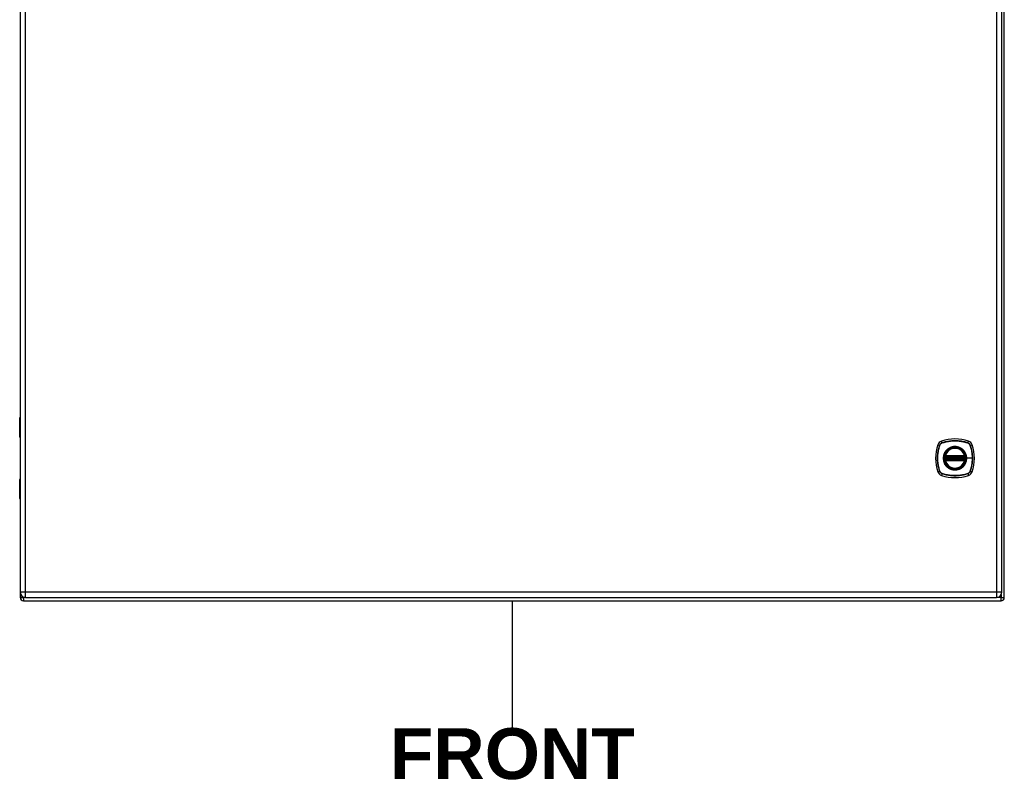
# Model space of a CAD drawing. Header units: inches. Extents: x 0 to 215, y -25 to 140.
# Tile 11 of 18: x 93 to 123, y 53 to 76. Entities that reach past the tile are written whole.
import ezdxf

# ---------------------------------------------------------------- set-up
doc = ezdxf.new("R2010")
doc.units = ezdxf.units.IN
doc.header["$LTSCALE"] = 12.924396
doc.header["$MEASUREMENT"] = 0
doc.layers.get('0').update_dxf_attribs({"lineweight": 25})
for name, color, linetype, lineweight in [('Sketch Geometry(ANSI)', 7, 'Continuous', 25), ('Symbols(ANSI)', 7, 'Continuous', 25), ('Visible Edges(ANSI)', 7, 'Continuous', 25), ('Visible Tangent Edges(ANSI)', 7, 'Continuous', 25)]:
    doc.layers.add(name, color=color, linetype=linetype, lineweight=lineweight)
doc.styles.add('Dimension-ANSI', font='arialbd.ttf')

# ---------------------------------------------------------------- blocks, each defined once
blk = doc.blocks.new('FRONT')
at = {"layer": 'Sketch Geometry(ANSI)'}
blk.add_line((0, 0.15), (0, -0.15), dxfattribs=at)
at = {"layer": 'Symbols(ANSI)', "color": 7, "insert": (0, -0.2119), "char_height": 0.12, "attachment_point": 5, "style": 'Dimension-ANSI'}
blk.add_mtext('\\fArial|b1|i0;FRONT', dxfattribs=at)

msp = doc.modelspace()

# ---------------------------------------------------------------- linework, layer by layer
at = {"layer": 'Visible Edges(ANSI)'}
for p, q in [((92.8652, 88.3949), (92.8652, 58.9109)), ((122.7863, 58.9109), (122.7863, 88.3949)), ((122.8666, 58.7504), (122.8666, 88.5555)), ((92.8636, 83.0555), (92.8636, 64.2504)), ((92.8457, 63.6461), (92.8457, 64.2308)), ((92.8652, 63.6303), (92.8615, 63.6303)), ((92.8636, 63.6303), (92.8636, 62.3704)), ((121.0694, 63.0595), (121.6548, 63.0595)), ((121.0653, 63.0397), (121.6589, 63.0397)), ((121.6589, 62.961), (121.0653, 62.961)), ((121.6548, 62.9412), (121.0694, 62.9412)), ((92.8457, 61.7699), (92.8457, 62.3546)), ((92.8615, 62.3704), (92.8652, 62.3704)), ((92.8636, 61.7503), (92.8636, 58.7504)), ((92.9626, 58.6514), (122.7676, 58.6514)), ((93.0262, 58.7499), (122.6252, 58.7499))]:
    msp.add_line(p, q, dxfattribs=at)
at = {"layer": 'Visible Edges(ANSI)', "flags": 128}
for points in [[(121.0536, 63.0536), (121.0536, 63.0535), (121.0536, 63.0533), (121.0536, 63.0531), (121.0535, 63.0527), (121.0534, 63.0522), (121.0533, 63.0517), (121.0532, 63.051), (121.0531, 63.0502), (121.0529, 63.0494), (121.0528, 63.0484), (121.0526, 63.0474), (121.0525, 63.0463), (121.0523, 63.0451), (121.0521, 63.0439), (121.0519, 63.0426), (121.0518, 63.0412), (121.0516, 63.0398), (121.0514, 63.0383), (121.0512, 63.0368), (121.051, 63.0353), (121.0509, 63.0338), (121.0507, 63.0322), (121.0506, 63.0306), (121.0504, 63.029)], [(121.6738, 63.029), (121.6737, 63.0306), (121.6735, 63.0322), (121.6733, 63.0338), (121.6732, 63.0353), (121.673, 63.0368), (121.6728, 63.0383), (121.6726, 63.0398), (121.6725, 63.0412), (121.6723, 63.0426), (121.6721, 63.0439), (121.6719, 63.0451), (121.6717, 63.0463), (121.6716, 63.0474), (121.6714, 63.0484), (121.6713, 63.0494), (121.6711, 63.0502), (121.671, 63.051), (121.6709, 63.0517), (121.6708, 63.0522), (121.6707, 63.0527), (121.6707, 63.0531), (121.6706, 63.0533), (121.6706, 63.0535), (121.6706, 63.0536)], [(121.0504, 62.9717), (121.0506, 62.9701), (121.0507, 62.9685), (121.0509, 62.9669), (121.051, 62.9654), (121.0512, 62.9638), (121.0514, 62.9623), (121.0516, 62.9609), (121.0518, 62.9594), (121.052, 62.9581), (121.0521, 62.9568), (121.0523, 62.9555), (121.0525, 62.9544), (121.0526, 62.9533), (121.0528, 62.9522), (121.053, 62.9513), (121.0531, 62.9505), (121.0532, 62.9497), (121.0533, 62.949), (121.0534, 62.9485), (121.0535, 62.948), (121.0536, 62.9476), (121.0536, 62.9474), (121.0536, 62.9472), (121.0536, 62.9472)], [(121.6706, 62.9472), (121.6706, 62.9472), (121.6706, 62.9474), (121.6707, 62.9476), (121.6707, 62.948), (121.6708, 62.9485), (121.6709, 62.949), (121.671, 62.9497), (121.6711, 62.9505), (121.6713, 62.9513), (121.6714, 62.9522), (121.6716, 62.9533), (121.6717, 62.9544), (121.6719, 62.9555), (121.6721, 62.9568), (121.6723, 62.9581), (121.6724, 62.9594), (121.6726, 62.9609), (121.6728, 62.9623), (121.673, 62.9638), (121.6732, 62.9654), (121.6733, 62.9669), (121.6735, 62.9685), (121.6737, 62.9701), (121.6738, 62.9717)]]:
    msp.add_lwpolyline(points, dxfattribs=at)
at = {"layer": 'Visible Edges(ANSI)'}
for radius in [0.3199, 0.315]:
    msp.add_circle((121.3621, 63.0004), radius, dxfattribs=at)
for centre, radius, start, end in [((92.8654, 64.2308), 0.0197, 90.53859, 180), ((92.8615, 63.6461), 0.0157, 180, 270), ((122.0512, 63.0004), 1.2797, 161.22784, 198.77216), ((121.0073, 63.3551), 0.1772, 108.77216, 161.22784), ((121.3621, 62.3113), 1.2797, 71.22784, 108.77216), ((121.7169, 63.3551), 0.1772, 18.77216, 71.22784), ((120.6731, 63.0004), 1.2797, 341.22784, 18.77216), ((121.0653, 63.0515), 0.0118, 170.21598, 270), ((121.3621, 63.0004), 0.313, 166.36561, 170.21598), ((121.0694, 63.0714), 0.0118, 166.36561, 270), ((121.3621, 63.0004), 0.313, 13.63439, 166.36561), ((121.6548, 63.0714), 0.0118, 270, 13.63439), ((121.6589, 63.0515), 0.0118, 270, 9.78402), ((121.3621, 63.0004), 0.313, 9.78402, 13.63439), ((121.3621, 63.0004), 0.313, 174.74991, 185.25009), ((121.0653, 62.9492), 0.0118, 90, 189.78402), ((121.3621, 63.0004), 0.313, 189.78402, 193.63439), ((121.0694, 62.9294), 0.0118, 90, 193.63439), ((121.3621, 63.0004), 0.313, 193.63439, 346.36561), ((121.6548, 62.9294), 0.0118, 346.36561, 90), ((121.6589, 62.9492), 0.0118, 350.21598, 90), ((121.3621, 63.0004), 0.313, 346.36561, 350.21598), ((121.3621, 63.0004), 0.313, 354.74991, 5.25009), ((121.0073, 62.6456), 0.1772, 198.77216, 251.22784), ((121.3621, 63.6894), 1.2797, 251.22784, 288.77216), ((121.7169, 62.6456), 0.1772, 288.77216, 341.22784), ((92.8615, 62.3546), 0.0157, 90, 180), ((92.8654, 61.7699), 0.0197, 180, 269.46141), ((93.0262, 58.9109), 0.161, 180, 270), ((122.6252, 58.9109), 0.161, 270, 0), ((92.9626, 58.7504), 0.099, 180, 270), ((122.7676, 58.7504), 0.099, 270, 0)]:
    msp.add_arc(centre, radius, start, end, dxfattribs=at)
at = {"layer": 'Visible Tangent Edges(ANSI)'}
for p, q in [((93.0262, 58.9109), (93.0262, 88.3949)), ((122.6252, 88.3949), (122.6252, 58.9109)), ((92.8652, 64.2308), (92.8457, 64.2308)), ((92.8457, 63.6461), (92.8652, 63.6461)), ((120.8396, 63.4122), (120.8945, 63.3935)), ((120.8964, 63.3924), (120.8966, 63.3928)), ((120.969, 63.468), (120.9503, 63.5229)), ((120.9697, 63.4659), (120.9701, 63.4661)), ((121.7541, 63.4661), (121.7546, 63.4659)), ((121.7552, 63.468), (121.7739, 63.5229)), ((121.8277, 63.3928), (121.8278, 63.3924)), ((121.8297, 63.3935), (121.8847, 63.4122)), ((121.0596, 63.0525), (121.0536, 63.0536)), ((121.0579, 63.0741), (121.0694, 63.0714)), ((121.0653, 63.0397), (121.0653, 63.0498)), ((121.0694, 63.0595), (121.0694, 63.0714)), ((121.6548, 63.0714), (121.0694, 63.0714)), ((121.0694, 63.0496), (121.0694, 63.0595)), ((121.0694, 63.0496), (121.6548, 63.0496)), ((121.6548, 63.0714), (121.6663, 63.0741)), ((121.6548, 63.0714), (121.6548, 63.0595)), ((121.6548, 63.0595), (121.6548, 63.0496)), ((121.6589, 63.0498), (121.6589, 63.0397)), ((121.6706, 63.0536), (121.6646, 63.0525)), ((121.0622, 63.0279), (121.0504, 63.029)), ((121.0622, 62.9728), (121.0504, 62.9717)), ((121.0536, 62.9472), (121.0596, 62.9482)), ((121.0694, 62.9294), (121.0579, 62.9266)), ((121.0622, 63.0279), (121.6621, 63.0279)), ((121.6621, 62.9728), (121.0622, 62.9728)), ((121.0653, 62.9509), (121.0653, 62.961)), ((121.0694, 62.9412), (121.0694, 62.9511)), ((121.6548, 62.9511), (121.0694, 62.9511)), ((121.0694, 62.9294), (121.0694, 62.9412)), ((121.0694, 62.9294), (121.6548, 62.9294)), ((121.6548, 62.9511), (121.6548, 62.9412)), ((121.6548, 62.9412), (121.6548, 62.9294)), ((121.6663, 62.9266), (121.6548, 62.9294)), ((121.6589, 62.961), (121.6589, 62.9509)), ((121.6738, 63.029), (121.6621, 63.0279)), ((121.6738, 62.9717), (121.6621, 62.9728)), ((121.6646, 62.9482), (121.6706, 62.9472)), ((121.7143, 63.0004), (121.719, 63.0004)), ((121.893, 63.0004), (121.719, 63.0004)), ((120.8945, 62.6072), (120.8396, 62.5886)), ((120.8966, 62.6079), (120.8964, 62.6083)), ((120.969, 62.5327), (120.9503, 62.4778)), ((120.9701, 62.5346), (120.9697, 62.5348)), ((121.7546, 62.5348), (121.7541, 62.5346)), ((121.7552, 62.5327), (121.7739, 62.4778)), ((121.8278, 62.6083), (121.8277, 62.6079)), ((121.8297, 62.6072), (121.8847, 62.5886)), ((92.8652, 62.3546), (92.8457, 62.3546)), ((92.8457, 61.7699), (92.8652, 61.7699)), ((93.0262, 58.9109), (92.8652, 58.9109)), ((93.0262, 58.7499), (93.0262, 58.9109)), ((122.6252, 58.9109), (93.0262, 58.9109)), ((122.6252, 58.9109), (122.6252, 58.7499)), ((122.7863, 58.9109), (122.6252, 58.9109)), ((92.8636, 58.7504), (92.9626, 58.7504)), ((92.9626, 58.7504), (92.9626, 58.763)), ((92.9626, 58.7504), (92.9626, 58.6514)), ((93.0135, 58.7504), (92.9626, 58.7504)), ((122.7676, 58.7504), (122.6379, 58.7504)), ((122.7676, 58.8357), (122.7676, 58.7504)), ((122.7676, 58.6514), (122.7676, 58.7504)), ((122.7676, 58.7504), (122.8666, 58.7504))]:
    msp.add_line(p, q, dxfattribs=at)
at = {"layer": 'Visible Tangent Edges(ANSI)', "flags": 128}
for points in [[(92.8652, 64.0157), (92.8635, 64.0149), (92.8619, 64.0137), (92.8605, 64.0121), (92.8592, 64.0102), (92.858, 64.0079), (92.857, 64.0053), (92.8562, 64.0024), (92.8555, 63.9992), (92.855, 63.9957), (92.8546, 63.9921), (92.8544, 63.9884), (92.8543, 63.9847), (92.8544, 63.9809), (92.8546, 63.9772), (92.855, 63.9736), (92.8555, 63.9702), (92.8562, 63.967), (92.857, 63.9641), (92.858, 63.9615), (92.8592, 63.9592), (92.8605, 63.9573), (92.862, 63.9558), (92.8635, 63.9546), (92.8652, 63.9538)], [(92.8652, 63.9734), (92.865, 63.9743), (92.8647, 63.9752), (92.8645, 63.9761), (92.8644, 63.977), (92.8642, 63.9779), (92.8641, 63.9788), (92.8639, 63.9798), (92.8639, 63.9808), (92.8638, 63.9817), (92.8637, 63.9827), (92.8637, 63.9837), (92.8637, 63.9847), (92.8637, 63.9857), (92.8637, 63.9867), (92.8638, 63.9877), (92.8639, 63.9887), (92.8639, 63.9896), (92.8641, 63.9906), (92.8642, 63.9915), (92.8644, 63.9925), (92.8645, 63.9934), (92.8647, 63.9943), (92.865, 63.9951), (92.8652, 63.996)], [(120.8945, 63.3935), (120.8843, 63.3618), (120.8749, 63.3298), (120.8663, 63.2975), (120.8587, 63.2649), (120.8519, 63.2322), (120.8461, 63.1992), (120.8411, 63.1661), (120.8371, 63.1329), (120.8339, 63.0996), (120.8317, 63.0662), (120.8303, 63.0329), (120.8299, 62.9996), (120.8304, 62.9664), (120.8318, 62.9331), (120.834, 62.8998), (120.8372, 62.8667), (120.8413, 62.8336), (120.8462, 62.8007), (120.8521, 62.7679), (120.8588, 62.7354), (120.8664, 62.703), (120.8749, 62.6708), (120.8843, 62.6389), (120.8945, 62.6072)], [(120.8964, 62.6083), (120.8861, 62.6399), (120.8767, 62.6717), (120.8681, 62.7037), (120.8604, 62.736), (120.8536, 62.7685), (120.8477, 62.8012), (120.8427, 62.834), (120.8386, 62.867), (120.8354, 62.9001), (120.8331, 62.9332), (120.8317, 62.9664), (120.8312, 62.9996), (120.8317, 63.0329), (120.833, 63.0661), (120.8353, 63.0994), (120.8385, 63.1326), (120.8426, 63.1657), (120.8476, 63.1987), (120.8535, 63.2316), (120.8603, 63.2643), (120.8681, 63.2967), (120.8766, 63.3289), (120.8861, 63.3608), (120.8964, 63.3924)], [(120.969, 63.468), (120.9647, 63.4665), (120.9605, 63.4648), (120.9563, 63.4629), (120.9522, 63.4609), (120.9482, 63.4587), (120.9443, 63.4564), (120.9405, 63.4539), (120.9368, 63.4513), (120.9332, 63.4486), (120.9296, 63.4457), (120.9262, 63.4427), (120.923, 63.4395), (120.9198, 63.4362), (120.9168, 63.4328), (120.9139, 63.4293), (120.9111, 63.4257), (120.9085, 63.422), (120.9061, 63.4181), (120.9037, 63.4142), (120.9016, 63.4102), (120.8996, 63.4062), (120.8977, 63.402), (120.896, 63.3978), (120.8945, 63.3935)], [(120.8966, 63.3928), (120.8981, 63.397), (120.8998, 63.4011), (120.9016, 63.4052), (120.9036, 63.4092), (120.9058, 63.4131), (120.9081, 63.4169), (120.9105, 63.4206), (120.9131, 63.4243), (120.9158, 63.4278), (120.9186, 63.4312), (120.9216, 63.4346), (120.9247, 63.4378), (120.9279, 63.4409), (120.9312, 63.4438), (120.9347, 63.4467), (120.9382, 63.4494), (120.9418, 63.4519), (120.9456, 63.4544), (120.9494, 63.4567), (120.9533, 63.4588), (120.9573, 63.4608), (120.9613, 63.4627), (120.9655, 63.4644), (120.9697, 63.4659)], [(121.7552, 63.468), (121.7236, 63.4782), (121.6916, 63.4876), (121.6592, 63.4961), (121.6267, 63.5038), (121.5939, 63.5105), (121.5609, 63.5164), (121.5278, 63.5213), (121.4946, 63.5254), (121.4613, 63.5286), (121.428, 63.5308), (121.3947, 63.5321), (121.3614, 63.5326), (121.3281, 63.5321), (121.2948, 63.5307), (121.2616, 63.5284), (121.2284, 63.5253), (121.1954, 63.5212), (121.1625, 63.5163), (121.1297, 63.5104), (121.0971, 63.5037), (121.0647, 63.4961), (121.0326, 63.4876), (121.0006, 63.4782), (120.969, 63.468)], [(120.9701, 63.4661), (121.0016, 63.4764), (121.0334, 63.4858), (121.0655, 63.4943), (121.0978, 63.502), (121.1303, 63.5088), (121.1629, 63.5147), (121.1958, 63.5198), (121.2287, 63.5239), (121.2618, 63.5271), (121.295, 63.5294), (121.3282, 63.5308), (121.3614, 63.5312), (121.3946, 63.5308), (121.4279, 63.5295), (121.4611, 63.5272), (121.4943, 63.524), (121.5274, 63.5199), (121.5605, 63.5149), (121.5933, 63.5089), (121.626, 63.5021), (121.6585, 63.4944), (121.6907, 63.4858), (121.7226, 63.4764), (121.7541, 63.4661)], [(121.7143, 63.0004), (121.7023, 62.909), (121.6672, 62.824), (121.6111, 62.7509), (121.5383, 62.6952), (121.4531, 62.6601), (121.3617, 62.6482), (121.2706, 62.6603), (121.1855, 62.6955), (121.1126, 62.7514), (121.057, 62.8241), (121.0219, 62.9094), (121.0099, 63.0005), (121.022, 63.0918), (121.0572, 63.177), (121.1131, 63.2498), (121.1858, 63.3055), (121.2709, 63.3405), (121.3623, 63.3525), (121.4536, 63.3405), (121.5386, 63.3052), (121.6115, 63.2494), (121.6673, 63.1765), (121.7023, 63.0916), (121.7143, 63.0004)], [(121.5897, 63.275), (121.5736, 63.2876), (121.5567, 63.2993), (121.5391, 63.31), (121.5209, 63.3198), (121.5022, 63.3284), (121.4831, 63.336), (121.4635, 63.3425), (121.4437, 63.3478), (121.4236, 63.3519), (121.4033, 63.3549), (121.3827, 63.3567), (121.362, 63.3573), (121.3414, 63.3567), (121.3209, 63.3549), (121.3005, 63.3519), (121.2803, 63.3477), (121.2604, 63.3424), (121.2408, 63.3359), (121.2217, 63.3284), (121.203, 63.3197), (121.1849, 63.31), (121.1674, 63.2993), (121.1506, 63.2876), (121.1345, 63.275)], [(121.7546, 63.4659), (121.7587, 63.4644), (121.7629, 63.4627), (121.7669, 63.4608), (121.7709, 63.4588), (121.7748, 63.4567), (121.7786, 63.4544), (121.7824, 63.4519), (121.786, 63.4494), (121.7896, 63.4467), (121.793, 63.4438), (121.7963, 63.4409), (121.7995, 63.4378), (121.8026, 63.4346), (121.8056, 63.4312), (121.8084, 63.4278), (121.8111, 63.4243), (121.8137, 63.4206), (121.8161, 63.4169), (121.8184, 63.4131), (121.8206, 63.4092), (121.8226, 63.4052), (121.8244, 63.4011), (121.8261, 63.397), (121.8277, 63.3928)], [(121.8297, 63.3935), (121.8282, 63.3978), (121.8265, 63.402), (121.8247, 63.4062), (121.8227, 63.4102), (121.8205, 63.4142), (121.8182, 63.4182), (121.8157, 63.422), (121.8131, 63.4257), (121.8103, 63.4293), (121.8074, 63.4328), (121.8044, 63.4362), (121.8013, 63.4395), (121.798, 63.4427), (121.7946, 63.4457), (121.7911, 63.4486), (121.7874, 63.4513), (121.7837, 63.4539), (121.7799, 63.4564), (121.776, 63.4587), (121.772, 63.4609), (121.7679, 63.4629), (121.7638, 63.4648), (121.7595, 63.4665), (121.7552, 63.468)], [(121.8278, 63.3924), (121.8331, 63.3766), (121.8381, 63.3608), (121.8429, 63.3449), (121.8476, 63.329), (121.8519, 63.313), (121.8561, 63.2969), (121.8601, 63.2808), (121.8638, 63.2646), (121.8673, 63.2483), (121.8706, 63.232), (121.8737, 63.2157), (121.8765, 63.1992), (121.8792, 63.1828), (121.8816, 63.1663), (121.8837, 63.1498), (121.8857, 63.1332), (121.8874, 63.1167), (121.8889, 63.1001), (121.8901, 63.0834), (121.8912, 63.0668), (121.892, 63.0502), (121.8925, 63.0336), (121.8929, 63.017), (121.893, 63.0004)], [(121.8297, 62.6072), (121.84, 62.6389), (121.8493, 62.6709), (121.8579, 62.7031), (121.8655, 62.7357), (121.8723, 62.7684), (121.8781, 62.8014), (121.8831, 62.8345), (121.8871, 62.8677), (121.8903, 62.9009), (121.8925, 62.9343), (121.8939, 62.9676), (121.8943, 63.0008), (121.8938, 63.0341), (121.8925, 63.0674), (121.8902, 63.1006), (121.887, 63.1339), (121.883, 63.167), (121.878, 63.2), (121.8722, 63.2328), (121.8654, 63.2654), (121.8578, 63.2978), (121.8493, 63.3299), (121.8399, 63.3619), (121.8297, 63.3935)], [(121.0875, 63.2279), (121.0748, 63.2118), (121.0631, 63.1949), (121.0524, 63.1774), (121.0426, 63.1592), (121.034, 63.1405), (121.0264, 63.1213), (121.02, 63.1018), (121.0147, 63.0819), (121.0105, 63.0618), (121.0076, 63.0414), (121.0058, 63.0209), (121.0052, 63.0002), (121.0058, 62.9796), (121.0076, 62.9591), (121.0106, 62.9388), (121.0147, 62.9187), (121.0201, 62.8988), (121.0265, 62.8792), (121.0341, 62.86), (121.0428, 62.8413), (121.0525, 62.8232), (121.0632, 62.8057), (121.0748, 62.7889), (121.0875, 62.7728)], [(121.0579, 63.0741), (121.0577, 63.0732), (121.0575, 63.0723), (121.0573, 63.0713), (121.0572, 63.0704), (121.0571, 63.0694), (121.0569, 63.0685), (121.0569, 63.0675), (121.0568, 63.0666), (121.0568, 63.0656), (121.0568, 63.0647), (121.0568, 63.0637), (121.0568, 63.0628), (121.0569, 63.0619), (121.057, 63.0609), (121.0571, 63.06), (121.0573, 63.0591), (121.0575, 63.0582), (121.0577, 63.0573), (121.0579, 63.0565), (121.0582, 63.0556), (121.0585, 63.0548), (121.0588, 63.054), (121.0592, 63.0533), (121.0596, 63.0525)], [(121.0596, 63.0525), (121.0598, 63.0524), (121.06, 63.0522), (121.0602, 63.0521), (121.0604, 63.0519), (121.0606, 63.0518), (121.0608, 63.0516), (121.061, 63.0515), (121.0613, 63.0513), (121.0615, 63.0512), (121.0617, 63.0511), (121.0619, 63.051), (121.0622, 63.0508), (121.0624, 63.0507), (121.0627, 63.0506), (121.0629, 63.0505), (121.0632, 63.0504), (121.0634, 63.0503), (121.0637, 63.0502), (121.064, 63.0501), (121.0642, 63.0501), (121.0645, 63.05), (121.0647, 63.0499), (121.065, 63.0499), (121.0653, 63.0498)], [(121.0653, 63.0498), (121.0654, 63.0498), (121.0656, 63.0498), (121.0658, 63.0498), (121.066, 63.0498), (121.0661, 63.0498), (121.0663, 63.0497), (121.0665, 63.0497), (121.0666, 63.0497), (121.0668, 63.0497), (121.067, 63.0497), (121.0672, 63.0497), (121.0673, 63.0497), (121.0675, 63.0497), (121.0677, 63.0497), (121.0678, 63.0497), (121.068, 63.0497), (121.0682, 63.0497), (121.0684, 63.0497), (121.0685, 63.0496), (121.0687, 63.0496), (121.0689, 63.0496), (121.069, 63.0496), (121.0692, 63.0496), (121.0694, 63.0496)], [(121.1345, 63.275), (121.1324, 63.2732), (121.1303, 63.2714), (121.1282, 63.2696), (121.1261, 63.2678), (121.124, 63.2659), (121.122, 63.2641), (121.1199, 63.2622), (121.1179, 63.2603), (121.1159, 63.2584), (121.1139, 63.2565), (121.1119, 63.2545), (121.1099, 63.2526), (121.108, 63.2506), (121.106, 63.2486), (121.1041, 63.2466), (121.1022, 63.2446), (121.1003, 63.2426), (121.0984, 63.2405), (121.0965, 63.2384), (121.0947, 63.2364), (121.0929, 63.2343), (121.0911, 63.2322), (121.0893, 63.2301), (121.0875, 63.2279)], [(121.6368, 63.2279), (121.635, 63.2301), (121.6332, 63.2322), (121.6313, 63.2343), (121.6295, 63.2364), (121.6277, 63.2385), (121.6258, 63.2405), (121.6239, 63.2426), (121.622, 63.2446), (121.6201, 63.2466), (121.6182, 63.2486), (121.6163, 63.2506), (121.6143, 63.2526), (121.6123, 63.2545), (121.6103, 63.2565), (121.6083, 63.2584), (121.6063, 63.2603), (121.6043, 63.2622), (121.6023, 63.2641), (121.6002, 63.2659), (121.5981, 63.2678), (121.596, 63.2696), (121.5939, 63.2714), (121.5918, 63.2732), (121.5897, 63.275)], [(121.719, 63.0004), (121.7189, 63.0106), (121.7184, 63.0209), (121.7177, 63.0311), (121.7166, 63.0414), (121.7153, 63.0516), (121.7136, 63.0618), (121.7117, 63.0719), (121.7095, 63.082), (121.707, 63.092), (121.7042, 63.1019), (121.7011, 63.1117), (121.6978, 63.1214), (121.6942, 63.131), (121.6903, 63.1405), (121.6861, 63.1499), (121.6816, 63.1592), (121.6769, 63.1683), (121.6719, 63.1774), (121.6666, 63.1862), (121.6611, 63.1949), (121.6554, 63.2034), (121.6494, 63.2118), (121.6432, 63.22), (121.6368, 63.2279)], [(121.6548, 63.0496), (121.655, 63.0496), (121.6552, 63.0496), (121.6553, 63.0496), (121.6555, 63.0496), (121.6557, 63.0496), (121.6559, 63.0497), (121.656, 63.0497), (121.6562, 63.0497), (121.6564, 63.0497), (121.6566, 63.0497), (121.6567, 63.0497), (121.6569, 63.0497), (121.6571, 63.0497), (121.6572, 63.0497), (121.6574, 63.0497), (121.6576, 63.0497), (121.6578, 63.0497), (121.6579, 63.0497), (121.6581, 63.0498), (121.6583, 63.0498), (121.6584, 63.0498), (121.6586, 63.0498), (121.6588, 63.0498), (121.6589, 63.0498)], [(121.6589, 63.0498), (121.6592, 63.0499), (121.6595, 63.0499), (121.6597, 63.05), (121.66, 63.0501), (121.6603, 63.0501), (121.6605, 63.0502), (121.6608, 63.0503), (121.661, 63.0504), (121.6613, 63.0505), (121.6615, 63.0506), (121.6618, 63.0507), (121.662, 63.0508), (121.6623, 63.0509), (121.6625, 63.0511), (121.6627, 63.0512), (121.663, 63.0513), (121.6632, 63.0515), (121.6634, 63.0516), (121.6636, 63.0518), (121.6638, 63.0519), (121.664, 63.0521), (121.6642, 63.0522), (121.6644, 63.0524), (121.6646, 63.0525)], [(121.6646, 63.0525), (121.665, 63.0533), (121.6654, 63.054), (121.6657, 63.0548), (121.666, 63.0556), (121.6663, 63.0565), (121.6665, 63.0573), (121.6668, 63.0582), (121.6669, 63.0591), (121.6671, 63.06), (121.6672, 63.0609), (121.6673, 63.0619), (121.6674, 63.0628), (121.6674, 63.0637), (121.6674, 63.0647), (121.6674, 63.0656), (121.6674, 63.0666), (121.6674, 63.0675), (121.6673, 63.0685), (121.6672, 63.0694), (121.667, 63.0704), (121.6669, 63.0713), (121.6667, 63.0723), (121.6665, 63.0732), (121.6663, 63.0741)], [(121.0596, 62.9482), (121.0592, 62.9475), (121.0588, 62.9467), (121.0585, 62.9459), (121.0582, 62.9451), (121.0579, 62.9442), (121.0577, 62.9434), (121.0575, 62.9425), (121.0573, 62.9416), (121.0571, 62.9407), (121.057, 62.9398), (121.0569, 62.9389), (121.0568, 62.9379), (121.0568, 62.937), (121.0568, 62.936), (121.0568, 62.9351), (121.0568, 62.9341), (121.0569, 62.9332), (121.0569, 62.9322), (121.0571, 62.9313), (121.0572, 62.9303), (121.0573, 62.9294), (121.0575, 62.9284), (121.0577, 62.9275), (121.0579, 62.9266)], [(121.0653, 62.9509), (121.065, 62.9508), (121.0647, 62.9508), (121.0645, 62.9507), (121.0642, 62.9507), (121.0639, 62.9506), (121.0637, 62.9505), (121.0634, 62.9504), (121.0632, 62.9503), (121.0629, 62.9502), (121.0627, 62.9501), (121.0624, 62.95), (121.0622, 62.9499), (121.0619, 62.9498), (121.0617, 62.9497), (121.0615, 62.9495), (121.0613, 62.9494), (121.061, 62.9493), (121.0608, 62.9491), (121.0606, 62.949), (121.0604, 62.9488), (121.0602, 62.9487), (121.06, 62.9485), (121.0598, 62.9484), (121.0596, 62.9482)], [(121.0622, 63.0279), (121.0623, 63.0287), (121.0625, 63.0295), (121.0626, 63.0302), (121.0628, 63.031), (121.063, 63.0317), (121.0631, 63.0324), (121.0633, 63.0331), (121.0635, 63.0338), (121.0637, 63.0345), (121.0638, 63.0351), (121.064, 63.0357), (121.0642, 63.0363), (121.0643, 63.0368), (121.0645, 63.0373), (121.0646, 63.0377), (121.0647, 63.0381), (121.0649, 63.0385), (121.065, 63.0388), (121.0651, 63.0391), (121.0651, 63.0393), (121.0652, 63.0395), (121.0652, 63.0396), (121.0653, 63.0397), (121.0653, 63.0397)], [(121.0653, 62.961), (121.0653, 62.961), (121.0652, 62.9611), (121.0652, 62.9612), (121.0651, 62.9614), (121.0651, 62.9616), (121.065, 62.9619), (121.0649, 62.9622), (121.0648, 62.9626), (121.0646, 62.963), (121.0645, 62.9634), (121.0643, 62.9639), (121.0642, 62.9644), (121.064, 62.965), (121.0638, 62.9656), (121.0637, 62.9662), (121.0635, 62.9669), (121.0633, 62.9676), (121.0631, 62.9683), (121.063, 62.969), (121.0628, 62.9697), (121.0626, 62.9705), (121.0625, 62.9713), (121.0623, 62.972), (121.0622, 62.9728)], [(121.0694, 62.9511), (121.0692, 62.9511), (121.069, 62.9511), (121.0689, 62.9511), (121.0687, 62.9511), (121.0685, 62.9511), (121.0684, 62.9511), (121.0682, 62.9511), (121.068, 62.9511), (121.0678, 62.951), (121.0677, 62.951), (121.0675, 62.951), (121.0673, 62.951), (121.0672, 62.951), (121.067, 62.951), (121.0668, 62.951), (121.0666, 62.951), (121.0665, 62.951), (121.0663, 62.951), (121.0661, 62.951), (121.066, 62.951), (121.0658, 62.9509), (121.0656, 62.9509), (121.0654, 62.9509), (121.0653, 62.9509)], [(121.0875, 62.7728), (121.0893, 62.7706), (121.0911, 62.7685), (121.0929, 62.7664), (121.0947, 62.7643), (121.0965, 62.7623), (121.0984, 62.7602), (121.1003, 62.7582), (121.1022, 62.7561), (121.1041, 62.7541), (121.106, 62.7521), (121.1079, 62.7501), (121.1099, 62.7482), (121.1119, 62.7462), (121.1139, 62.7443), (121.1159, 62.7423), (121.1179, 62.7404), (121.1199, 62.7385), (121.122, 62.7367), (121.124, 62.7348), (121.1261, 62.733), (121.1282, 62.7311), (121.1303, 62.7293), (121.1324, 62.7275), (121.1345, 62.7257)], [(121.5897, 62.7257), (121.5918, 62.7275), (121.5939, 62.7293), (121.596, 62.7311), (121.5981, 62.7329), (121.6002, 62.7348), (121.6022, 62.7366), (121.6043, 62.7385), (121.6063, 62.7404), (121.6083, 62.7423), (121.6103, 62.7442), (121.6123, 62.7462), (121.6143, 62.7481), (121.6162, 62.7501), (121.6182, 62.7521), (121.6201, 62.7541), (121.622, 62.7561), (121.6239, 62.7581), (121.6258, 62.7602), (121.6276, 62.7622), (121.6295, 62.7643), (121.6313, 62.7664), (121.6332, 62.7685), (121.635, 62.7706), (121.6368, 62.7728)], [(121.6368, 62.7728), (121.6432, 62.7808), (121.6494, 62.789), (121.6554, 62.7974), (121.6612, 62.8059), (121.6667, 62.8146), (121.6719, 62.8235), (121.6769, 62.8325), (121.6817, 62.8416), (121.6861, 62.8509), (121.6903, 62.8603), (121.6942, 62.8698), (121.6978, 62.8794), (121.7012, 62.8891), (121.7042, 62.8989), (121.707, 62.9088), (121.7095, 62.9188), (121.7118, 62.9288), (121.7137, 62.939), (121.7153, 62.9491), (121.7167, 62.9594), (121.7177, 62.9696), (121.7184, 62.9799), (121.7189, 62.9901), (121.719, 63.0004)], [(121.6589, 62.9509), (121.6588, 62.9509), (121.6586, 62.9509), (121.6584, 62.9509), (121.6583, 62.951), (121.6581, 62.951), (121.6579, 62.951), (121.6578, 62.951), (121.6576, 62.951), (121.6574, 62.951), (121.6572, 62.951), (121.6571, 62.951), (121.6569, 62.951), (121.6567, 62.951), (121.6566, 62.951), (121.6564, 62.951), (121.6562, 62.9511), (121.656, 62.9511), (121.6559, 62.9511), (121.6557, 62.9511), (121.6555, 62.9511), (121.6553, 62.9511), (121.6552, 62.9511), (121.655, 62.9511), (121.6548, 62.9511)], [(121.6589, 63.0397), (121.6589, 63.0397), (121.659, 63.0396), (121.659, 63.0395), (121.6591, 63.0393), (121.6592, 63.0391), (121.6592, 63.0388), (121.6594, 63.0385), (121.6595, 63.0381), (121.6596, 63.0377), (121.6597, 63.0373), (121.6599, 63.0368), (121.6601, 63.0363), (121.6602, 63.0357), (121.6604, 63.0351), (121.6606, 63.0345), (121.6607, 63.0338), (121.6609, 63.0331), (121.6611, 63.0324), (121.6613, 63.0317), (121.6614, 63.031), (121.6616, 63.0302), (121.6618, 63.0295), (121.6619, 63.0287), (121.6621, 63.0279)], [(121.6621, 62.9728), (121.6619, 62.972), (121.6618, 62.9713), (121.6616, 62.9705), (121.6614, 62.9697), (121.6613, 62.969), (121.6611, 62.9683), (121.6609, 62.9676), (121.6607, 62.9669), (121.6606, 62.9662), (121.6604, 62.9656), (121.6602, 62.965), (121.6601, 62.9644), (121.6599, 62.9639), (121.6597, 62.9634), (121.6596, 62.963), (121.6595, 62.9626), (121.6594, 62.9622), (121.6592, 62.9619), (121.6592, 62.9616), (121.6591, 62.9614), (121.659, 62.9612), (121.659, 62.9611), (121.6589, 62.961), (121.6589, 62.961)], [(121.6646, 62.9482), (121.6644, 62.9484), (121.6642, 62.9485), (121.664, 62.9487), (121.6638, 62.9488), (121.6636, 62.949), (121.6634, 62.9491), (121.6632, 62.9492), (121.663, 62.9494), (121.6627, 62.9495), (121.6625, 62.9496), (121.6623, 62.9498), (121.662, 62.9499), (121.6618, 62.95), (121.6615, 62.9501), (121.6613, 62.9502), (121.661, 62.9503), (121.6608, 62.9504), (121.6605, 62.9505), (121.6603, 62.9506), (121.66, 62.9507), (121.6597, 62.9507), (121.6595, 62.9508), (121.6592, 62.9508), (121.6589, 62.9509)], [(121.6663, 62.9266), (121.6665, 62.9275), (121.6667, 62.9284), (121.6669, 62.9294), (121.667, 62.9303), (121.6672, 62.9313), (121.6673, 62.9322), (121.6674, 62.9332), (121.6674, 62.9341), (121.6674, 62.9351), (121.6674, 62.936), (121.6674, 62.937), (121.6674, 62.9379), (121.6673, 62.9389), (121.6672, 62.9398), (121.6671, 62.9407), (121.6669, 62.9416), (121.6668, 62.9425), (121.6665, 62.9434), (121.6663, 62.9442), (121.666, 62.9451), (121.6657, 62.9459), (121.6654, 62.9467), (121.665, 62.9475), (121.6646, 62.9482)], [(121.893, 63.0004), (121.8929, 62.9838), (121.8925, 62.9672), (121.892, 62.9506), (121.8912, 62.934), (121.8901, 62.9174), (121.8889, 62.9008), (121.8874, 62.8842), (121.8857, 62.8677), (121.8838, 62.8511), (121.8816, 62.8346), (121.8792, 62.8181), (121.8766, 62.8016), (121.8737, 62.7852), (121.8706, 62.7688), (121.8673, 62.7525), (121.8638, 62.7362), (121.8601, 62.72), (121.8561, 62.7038), (121.8519, 62.6877), (121.8475, 62.6717), (121.8429, 62.6557), (121.8381, 62.6398), (121.8331, 62.6241), (121.8278, 62.6083)], [(120.8945, 62.6072), (120.896, 62.6029), (120.8977, 62.5987), (120.8996, 62.5946), (120.9016, 62.5905), (120.9037, 62.5865), (120.9061, 62.5826), (120.9085, 62.5787), (120.9111, 62.575), (120.9139, 62.5714), (120.9168, 62.5679), (120.9198, 62.5645), (120.923, 62.5612), (120.9262, 62.5581), (120.9296, 62.555), (120.9332, 62.5521), (120.9368, 62.5494), (120.9405, 62.5468), (120.9443, 62.5443), (120.9482, 62.542), (120.9522, 62.5398), (120.9563, 62.5378), (120.9605, 62.536), (120.9647, 62.5343), (120.969, 62.5327)], [(120.9697, 62.5348), (120.9655, 62.5363), (120.9613, 62.538), (120.9573, 62.5399), (120.9533, 62.5419), (120.9494, 62.544), (120.9456, 62.5463), (120.9418, 62.5488), (120.9382, 62.5513), (120.9347, 62.5541), (120.9312, 62.5569), (120.9279, 62.5599), (120.9247, 62.5629), (120.9216, 62.5662), (120.9186, 62.5695), (120.9158, 62.5729), (120.9131, 62.5764), (120.9105, 62.5801), (120.9081, 62.5838), (120.9058, 62.5876), (120.9036, 62.5915), (120.9016, 62.5955), (120.8998, 62.5996), (120.8981, 62.6037), (120.8966, 62.6079)], [(120.969, 62.5327), (121.0007, 62.5225), (121.0327, 62.5131), (121.065, 62.5046), (121.0975, 62.497), (121.1303, 62.4902), (121.1633, 62.4843), (121.1964, 62.4794), (121.2296, 62.4753), (121.2629, 62.4722), (121.2962, 62.4699), (121.3295, 62.4686), (121.3628, 62.4682), (121.3961, 62.4686), (121.4294, 62.47), (121.4626, 62.4723), (121.4958, 62.4754), (121.5288, 62.4795), (121.5618, 62.4845), (121.5945, 62.4903), (121.6271, 62.497), (121.6595, 62.5047), (121.6917, 62.5132), (121.7236, 62.5225), (121.7552, 62.5327)], [(121.7541, 62.5346), (121.7226, 62.5244), (121.6908, 62.5149), (121.6587, 62.5064), (121.6264, 62.4987), (121.5939, 62.4919), (121.5613, 62.486), (121.5285, 62.481), (121.4955, 62.4768), (121.4624, 62.4736), (121.4292, 62.4713), (121.396, 62.4699), (121.3628, 62.4695), (121.3296, 62.4699), (121.2964, 62.4713), (121.2631, 62.4735), (121.2299, 62.4767), (121.1968, 62.4808), (121.1637, 62.4858), (121.1309, 62.4918), (121.0982, 62.4986), (121.0657, 62.5063), (121.0336, 62.5149), (121.0017, 62.5243), (120.9701, 62.5346)], [(121.1345, 62.7257), (121.1507, 62.7131), (121.1676, 62.7014), (121.1852, 62.6907), (121.2033, 62.681), (121.222, 62.6723), (121.2412, 62.6647), (121.2607, 62.6583), (121.2805, 62.6529), (121.3006, 62.6488), (121.3209, 62.6458), (121.3414, 62.6441), (121.3621, 62.6435), (121.3827, 62.644), (121.4033, 62.6458), (121.4237, 62.6488), (121.4438, 62.653), (121.4637, 62.6583), (121.4833, 62.6647), (121.5024, 62.6723), (121.5211, 62.6809), (121.5392, 62.6907), (121.5568, 62.7014), (121.5736, 62.7131), (121.5897, 62.7257)], [(121.8277, 62.6079), (121.8261, 62.6037), (121.8244, 62.5996), (121.8226, 62.5955), (121.8206, 62.5916), (121.8184, 62.5876), (121.8161, 62.5838), (121.8137, 62.5801), (121.8111, 62.5765), (121.8084, 62.5729), (121.8056, 62.5695), (121.8026, 62.5662), (121.7995, 62.5629), (121.7963, 62.5599), (121.793, 62.5569), (121.7896, 62.5541), (121.786, 62.5513), (121.7824, 62.5488), (121.7787, 62.5463), (121.7748, 62.544), (121.7709, 62.5419), (121.7669, 62.5399), (121.7629, 62.538), (121.7587, 62.5363), (121.7546, 62.5348)], [(121.7552, 62.5327), (121.7595, 62.5343), (121.7638, 62.536), (121.7679, 62.5378), (121.772, 62.5398), (121.776, 62.542), (121.7799, 62.5443), (121.7837, 62.5468), (121.7874, 62.5494), (121.7911, 62.5521), (121.7946, 62.555), (121.798, 62.5581), (121.8013, 62.5612), (121.8044, 62.5645), (121.8074, 62.5679), (121.8103, 62.5714), (121.8131, 62.575), (121.8157, 62.5787), (121.8182, 62.5826), (121.8205, 62.5865), (121.8226, 62.5905), (121.8247, 62.5946), (121.8265, 62.5987), (121.8282, 62.6029), (121.8297, 62.6072)], [(92.8652, 62.0469), (92.8635, 62.0461), (92.862, 62.0449), (92.8605, 62.0434), (92.8592, 62.0415), (92.858, 62.0392), (92.857, 62.0366), (92.8562, 62.0337), (92.8555, 62.0305), (92.855, 62.0271), (92.8546, 62.0235), (92.8544, 62.0198), (92.8543, 62.016), (92.8544, 62.0123), (92.8546, 62.0086), (92.855, 62.005), (92.8555, 62.0016), (92.8562, 61.9984), (92.857, 61.9954), (92.858, 61.9928), (92.8592, 61.9905), (92.8605, 61.9886), (92.8619, 61.987), (92.8635, 61.9859), (92.8652, 61.985)], [(92.8652, 62.0047), (92.865, 62.0056), (92.8647, 62.0065), (92.8645, 62.0073), (92.8644, 62.0083), (92.8642, 62.0092), (92.8641, 62.0101), (92.8639, 62.0111), (92.8639, 62.0121), (92.8638, 62.013), (92.8637, 62.014), (92.8637, 62.015), (92.8637, 62.016), (92.8637, 62.017), (92.8637, 62.018), (92.8638, 62.019), (92.8639, 62.0199), (92.864, 62.0209), (92.8641, 62.0219), (92.8642, 62.0228), (92.8644, 62.0237), (92.8645, 62.0247), (92.8647, 62.0256), (92.865, 62.0264), (92.8652, 62.0273)]]:
    msp.add_lwpolyline(points, dxfattribs=at)
at = {"layer": 'Visible Tangent Edges(ANSI)'}
for radius in [0.3464, 0.3423, 0.3254, 0.3242]:
    msp.add_circle((121.3621, 63.0004), radius, dxfattribs=at)
for start, end in [(13.63439, 166.36561), (174.74991, 185.25009), (193.63439, 346.36561), (354.74991, 5.25009)]:
    msp.add_arc((121.3621, 63.0004), 0.3012, start, end, dxfattribs=at)
for centre, major_axis, ratio, start_param, end_param in [((120.8991, 63.3919), (0.00934, -0.00312), 0.0028932, 1.8529805, 2.0936268), ((120.9706, 63.4633), (-0.00312, 0.00934), 0.0028932, 1.0479659, 1.2886122), ((121.7537, 63.4633), (-0.00312, -0.00934), 0.0028932, 1.8529805, 2.0936268), ((121.8251, 63.3919), (-0.00934, -0.00312), 0.0028932, 4.1895585, 4.4302048), ((121.0539, 63.0535), (0.00773, 0.00893), 0.4316737, 4.9672302, 6.2831853), ((121.0653, 63.0481), (0.0021, 0.0116), 0.0256381, 0, 1.4265814), ((121.6589, 63.0481), (-0.0021, 0.0116), 0.0256381, 4.8566039, 6.2831853), ((121.6703, 63.0535), (-0.00773, 0.00893), 0.4316737, 0, 1.3159551), ((121.0539, 62.9472), (0.00773, -0.00893), 0.4316737, 0, 1.3159551), ((121.0653, 62.9526), (0.0021, -0.0116), 0.0256381, 4.8566039, 6.2831853), ((121.6589, 62.9526), (-0.0021, -0.0116), 0.0256381, 0, 1.4265814), ((121.6703, 62.9472), (-0.00773, -0.00893), 0.4316737, 4.9672302, 6.2831853), ((120.8991, 62.6088), (0.00934, 0.00312), 0.0028932, 4.1895585, 4.4302048), ((120.9706, 62.5374), (0.00312, 0.00934), 0.0028932, 1.8529805, 2.0936268), ((121.7537, 62.5374), (-0.00312, 0.00934), 0.0028932, 4.1895585, 4.4302048), ((121.8251, 62.6088), (-0.00934, 0.00312), 0.0028932, 1.8529805, 2.0936268)]:
    msp.add_ellipse(centre, major_axis=major_axis, ratio=ratio, start_param=start_param, end_param=end_param, dxfattribs=at)

# ---------------------------------------------------------------- block references
at = {"xscale": 12.9243955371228, "yscale": 12.9243955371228, "zscale": 12.9243955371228}
msp.add_blockref('FRONT', (107.8651, 56.7178), dxfattribs=at)

doc.saveas('drawing.dxf')
